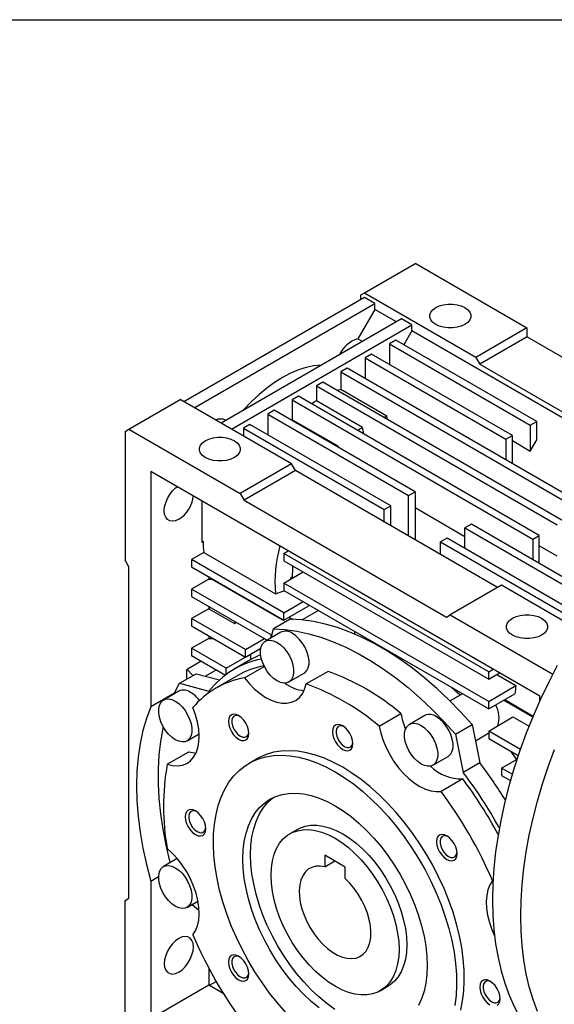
# Model space of a CAD drawing. Header units: millimetres. Extents: x 38 to 1638, y 38 to 1257.
# Tile 9 of 15: x 1057 to 1205, y 986 to 1257. Entities that reach past the tile are written whole.
import ezdxf

# ---------------------------------------------------------------- set-up
doc = ezdxf.new("R2010")
doc.units = ezdxf.units.MM
doc.header["$LTSCALE"] = 6
doc.linetypes.add('SLD-Solid', pattern=[0])
doc.layers.add('TEXT', color=140, linetype='SLD-Solid', lineweight=25)

msp = doc.modelspace()

# ---------------------------------------------------------------- linework, layer by layer
for p, q in [((1166.313, 1190.04), (1152.164, 1181.872)), ((1166.313, 1190.04), (1197.03, 1172.308)), ((1152.164, 1181.872), (1151.103, 1181.259)), ((1182.923, 1164.115), (1152.164, 1181.872)), ((1152.164, 1180.647), (1102.313, 1151.869)), ((1151.103, 1181.259), (1151.103, 1180.035)), ((1154.993, 1179.014), (1152.164, 1180.647)), ((1105.142, 1150.236), (1154.993, 1179.014)), ((1154.993, 1177.381), (1150.313, 1169.276)), ((1154.993, 1177.381), (1154.993, 1179.014)), ((1161.003, 1173.911), (1154.993, 1177.381)), ((1162.417, 1174.728), (1112.566, 1145.95)), ((1165.246, 1173.095), (1162.417, 1174.728)), ((1115.395, 1144.317), (1165.246, 1173.095)), ((1165.246, 1171.462), (1163.036, 1167.635)), ((1165.246, 1171.462), (1165.246, 1173.095)), ((1243.218, 1126.449), (1165.246, 1171.462)), ((1197.03, 1172.259), (1182.923, 1164.115)), ((1197.03, 1172.308), (1197.03, 1172.259)), ((1197.03, 1172.259), (1197.03, 1169.891)), ((1151.643, 1168.508), (1150.313, 1169.276)), ((1160.826, 1168.911), (1159.058, 1167.89)), ((1199.717, 1146.46), (1160.826, 1168.911)), ((1197.065, 1169.83), (1183.984, 1162.278)), ((1197.03, 1169.891), (1197.065, 1169.83)), ((1197.065, 1169.83), (1252.927, 1137.581)), ((1159.058, 1167.89), (1159.058, 1162.175)), ((1159.058, 1167.89), (1197.949, 1145.439)), ((1154.109, 1165.033), (1152.341, 1164.012)), ((1152.341, 1164.012), (1152.341, 1158.297)), ((1152.341, 1164.012), (1191.232, 1141.561)), ((1193, 1142.582), (1154.109, 1165.033)), ((1182.923, 1164.115), (1183.984, 1162.278)), ((1147.391, 1161.155), (1145.623, 1160.134)), ((1145.623, 1160.134), (1212.091, 1121.763)), ((1145.623, 1160.134), (1145.623, 1155.258)), ((1213.859, 1122.784), (1147.391, 1161.155)), ((1183.984, 1162.278), (1239.845, 1130.03)), ((1140.674, 1157.277), (1138.906, 1156.256)), ((1138.906, 1156.256), (1205.374, 1117.885)), ((1138.906, 1156.256), (1138.906, 1152.156)), ((1207.142, 1118.906), (1140.674, 1157.277)), ((1158.351, 1147.91), (1145.623, 1155.258)), ((1087.11, 1144.317), (1101.252, 1152.481)), ((1132.012, 1134.724), (1101.252, 1152.481)), ((1133.956, 1153.399), (1132.188, 1152.379)), ((1132.188, 1152.379), (1132.188, 1146.935)), ((1132.188, 1152.379), (1198.656, 1114.007)), ((1200.424, 1115.028), (1133.956, 1153.399)), ((1151.634, 1144.808), (1138.906, 1152.156)), ((1127.239, 1149.521), (1125.471, 1148.501)), ((1166.129, 1127.07), (1127.239, 1149.521)), ((1113.908, 1146.724), (1113.786, 1146.795)), ((1125.471, 1148.501), (1164.362, 1126.049)), ((1125.471, 1148.501), (1125.471, 1142.786)), ((1132.188, 1146.935), (1132.011, 1146.766)), ((1144.916, 1139.587), (1132.188, 1146.935)), ((1158.526, 1146.971), (1158.351, 1147.91)), ((1197.949, 1145.439), (1199.717, 1146.46)), ((1199.717, 1141.356), (1199.717, 1146.46)), ((1086.05, 1143.704), (1087.11, 1144.317)), ((1087.11, 1144.317), (1117.869, 1126.56)), ((1120.521, 1145.643), (1118.753, 1144.623)), ((1118.753, 1144.623), (1157.644, 1122.171)), ((1118.753, 1144.623), (1118.753, 1142.378)), ((1159.412, 1123.192), (1120.521, 1145.643)), ((1151.982, 1142.993), (1151.634, 1144.808)), ((1197.949, 1145.439), (1197.949, 1138.294)), ((1086.05, 1143.704), (1086.05, 1108.185)), ((1191.232, 1141.561), (1193, 1142.582)), ((1191.232, 1141.561), (1191.232, 1135.846)), ((1193, 1134.826), (1193, 1142.582)), ((1193, 1141.152), (1197.949, 1138.294)), ((1197.949, 1138.294), (1199.717, 1141.356)), ((1144.739, 1139.419), (1144.916, 1139.587)), ((1144.972, 1139.284), (1144.916, 1139.587)), ((1132.012, 1134.724), (1117.869, 1126.56)), ((1133.072, 1132.887), (1118.93, 1124.723)), ((1133.072, 1132.887), (1132.012, 1134.724)), ((1188.933, 1100.639), (1133.072, 1132.887)), ((1200.601, 1070.635), (1093.121, 1132.682)), ((1093.121, 1132.682), (1093.121, 1067.711)), ((1117.869, 1126.56), (1118.93, 1124.723)), ((1118.93, 1124.723), (1174.792, 1092.475)), ((1164.362, 1126.049), (1166.129, 1127.07)), ((1164.362, 1114.824), (1164.362, 1126.049)), ((1166.129, 1127.07), (1166.129, 1113.804)), ((1107.263, 1124.518), (1107.263, 1113.084)), ((1157.644, 1122.171), (1159.412, 1123.192)), ((1157.644, 1118.702), (1157.644, 1122.171)), ((1159.412, 1117.681), (1159.412, 1123.192)), ((1179.918, 1114.624), (1166.129, 1122.584)), ((1181.686, 1118.089), (1179.918, 1117.069)), ((1179.918, 1111.354), (1179.918, 1117.069)), ((1179.918, 1117.069), (1215.902, 1096.296)), ((1216.922, 1097.748), (1181.686, 1118.089)), ((1174.968, 1114.211), (1173.201, 1113.191)), ((1212.445, 1092.577), (1174.968, 1114.211)), ((1198.656, 1114.007), (1200.424, 1115.028)), ((1198.656, 1114.007), (1198.656, 1108.292)), ((1200.424, 1107.272), (1200.424, 1115.028)), ((1107.263, 1113.492), (1107.616, 1113.288)), ((1107.616, 1113.288), (1107.263, 1113.084)), ((1173.201, 1113.191), (1210.677, 1091.556)), ((1173.201, 1109.721), (1173.201, 1113.191)), ((1205.374, 1109.29), (1200.424, 1112.148)), ((1107.757, 1110.307), (1104.434, 1108.389)), ((1107.757, 1110.307), (1127.556, 1098.877)), ((1129.89, 1110.024), (1131.13, 1110.74)), ((1186.459, 1077.368), (1129.89, 1110.024)), ((1129.89, 1110.024), (1129.89, 1107.983)), ((1087.11, 1106.348), (1086.05, 1108.185)), ((1087.11, 1014.895), (1087.11, 1106.348)), ((1104.434, 1108.389), (1104.434, 1106.347)), ((1129.89, 1093.693), (1104.434, 1108.389)), ((1104.434, 1106.347), (1129.89, 1091.652)), ((1129.89, 1107.983), (1186.459, 1075.326)), ((1109.144, 1103.629), (1109.144, 1102.942)), ((1109.784, 1103.259), (1110.008, 1102.942)), ((1129.89, 1101.859), (1135.194, 1104.921)), ((1131.832, 1103.39), (1131.827, 1102.977)), ((1131.832, 1103.39), (1132.274, 1103.543)), ((1132.188, 1103.185), (1131.832, 1103.39)), ((1132.274, 1103.543), (1132.541, 1103.389)), ((1109.144, 1102.942), (1104.434, 1100.223)), ((1109.144, 1102.942), (1110.008, 1102.942)), ((1110.008, 1102.942), (1129.375, 1091.762)), ((1186.459, 1069.202), (1129.89, 1101.859)), ((1129.89, 1101.859), (1129.89, 1099.817)), ((1189.994, 1101.251), (1175.852, 1093.087)), ((1211.038, 1089.103), (1189.994, 1101.251)), ((1104.434, 1100.223), (1104.434, 1098.182)), ((1126.355, 1087.569), (1104.434, 1100.223)), ((1104.434, 1098.182), (1125.31, 1086.13)), ((1129.89, 1099.817), (1186.459, 1067.161)), ((1109.144, 1095.463), (1109.144, 1094.776)), ((1109.685, 1095.151), (1109.199, 1094.776)), ((1129.89, 1093.693), (1135.194, 1096.755)), ((1129.89, 1091.652), (1136.608, 1095.53)), ((1136.608, 1095.939), (1136.608, 1095.53)), ((1109.144, 1094.776), (1104.434, 1092.058)), ((1109.144, 1094.776), (1109.199, 1094.776)), ((1109.199, 1094.776), (1116.242, 1090.71)), ((1129.89, 1091.652), (1129.89, 1093.693)), ((1131.27, 1092.449), (1131.311, 1092.463)), ((1131.311, 1092.463), (1132.389, 1091.842)), ((1139.455, 1094.296), (1134.921, 1091.679)), ((1174.792, 1092.475), (1175.852, 1093.087)), ((1175.852, 1093.087), (1204.167, 1076.742)), ((1104.434, 1092.058), (1104.434, 1090.016)), ((1119.284, 1083.486), (1104.434, 1092.058)), ((1104.434, 1090.016), (1119.284, 1081.444)), ((1116.242, 1090.71), (1116.81, 1091.038)), ((1131.651, 1091.856), (1127.055, 1089.203)), ((1129.26, 1092.016), (1129.375, 1091.762)), ((1129.375, 1091.762), (1129.575, 1091.834)), ((1109.144, 1087.298), (1109.144, 1086.611)), ((1129.025, 1088.275), (1124.783, 1085.826)), ((1126.355, 1087.569), (1126.665, 1087.748)), ((1126.355, 1086.733), (1126.355, 1087.569)), ((1126.4, 1086.76), (1127.055, 1089.203)), ((1109.144, 1086.611), (1104.434, 1083.892)), ((1109.144, 1086.611), (1110.333, 1086.611)), ((1119.284, 1083.486), (1124.588, 1086.548)), ((1104.434, 1083.892), (1104.434, 1081.851)), ((1113.98, 1078.382), (1104.434, 1083.892)), ((1104.434, 1081.851), (1113.748, 1076.474)), ((1113.98, 1078.382), (1120.698, 1082.26)), ((1119.284, 1081.444), (1123.538, 1083.9)), ((1119.284, 1081.444), (1119.284, 1083.486)), ((1120.697, 1082.26), (1120.698, 1082.26)), ((1120.698, 1082.26), (1120.698, 1080.688)), ((1107.092, 1080.317), (1103.158, 1078.046)), ((1120.763, 1080.726), (1116.167, 1078.072)), ((1119.007, 1075.713), (1124.483, 1078.874)), ((1101.079, 1074.203), (1105.676, 1076.856)), ((1103.02, 1077.741), (1103.158, 1078.046)), ((1103.02, 1077.741), (1103.02, 1075.323)), ((1103.158, 1078.046), (1104.777, 1076.337)), ((1105.676, 1076.856), (1112.112, 1075.132)), ((1111.271, 1077.905), (1108.257, 1076.165)), ((1117.167, 1076.34), (1111.157, 1072.871)), ((1113.98, 1076.646), (1113.98, 1078.382)), ((1131.282, 1074.567), (1135.525, 1077.017)), ((1142.093, 1077.493), (1136.082, 1074.023)), ((1186.459, 1077.368), (1187.698, 1078.083)), ((1186.459, 1075.326), (1186.459, 1077.368)), ((1186.459, 1075.326), (1189.466, 1077.063)), ((1188.691, 1076.615), (1193.995, 1073.553)), ((1101.079, 1074.203), (1109.178, 1072.034)), ((1186.459, 1069.202), (1193.995, 1073.553)), ((1099.704, 1071.512), (1093.121, 1067.711)), ((1100.898, 1072.032), (1096.656, 1069.583)), ((1179.233, 1071.333), (1175.783, 1069.341)), ((1186.459, 1067.161), (1193.696, 1071.339)), ((1200.601, 1069.369), (1200.601, 1070.635)), ((1186.459, 1067.161), (1186.459, 1069.202)), ((1198.621, 1064.834), (1190.524, 1069.508)), ((1190.878, 1069.712), (1198.759, 1065.162)), ((1156.225, 1062.395), (1162.235, 1065.865)), ((1168.803, 1065.312), (1164.561, 1062.863)), ((1177.273, 1060.212), (1181.87, 1062.866)), ((1181.87, 1062.866), (1184.04, 1052.262)), ((1186.459, 1061.037), (1193.176, 1064.915)), ((1193.176, 1064.915), (1197.607, 1062.357)), ((1103.155, 1058.325), (1106.493, 1060.252)), ((1177.273, 1060.212), (1179.443, 1049.608)), ((1182.789, 1058.375), (1186.459, 1060.493)), ((1186.459, 1061.037), (1186.459, 1058.996)), ((1195.213, 1055.983), (1186.459, 1061.037)), ((1186.459, 1058.996), (1194.626, 1054.281)), ((1097.692, 1051.854), (1103.702, 1055.323)), ((1122.406, 1053.384), (1120.284, 1052.16)), ((1171.06, 1051.604), (1175.303, 1054.053)), ((1184.04, 1052.262), (1179.443, 1049.608)), ((1189.994, 1050.831), (1194.304, 1053.318)), ((1189.994, 1050.831), (1189.994, 1048.789)), ((1192.977, 1049.109), (1189.994, 1050.831)), ((1189.994, 1048.789), (1192.466, 1047.362)), ((1179.311, 1047.84), (1173.3, 1044.371)), ((1133.655, 1033.898), (1131.533, 1032.674)), ((1100.444, 1025.836), (1096.656, 1023.649)), ((1141.204, 1026.782), (1141.204, 1023.61)), ((1146.861, 1023.516), (1141.204, 1026.782)), ((1141.204, 1023.61), (1143.951, 1025.196)), ((1146.861, 1020.345), (1146.861, 1023.516)), ((1093.121, 1019.646), (1095.314, 1020.912)), ((1093.121, 1019.646), (1093.121, 981.622)), ((1187.543, 1019.701), (1187.662, 1019.77)), ((1086.05, 1014.283), (1087.11, 1014.895)), ((1086.05, 978.763), (1086.05, 1014.283)), ((1103.155, 1012.39), (1106.172, 1014.132)), ((1106.498, 1011.408), (1104.508, 1013.172)), ((1109.144, 995.659), (1109.144, 990.872)), ((1109.398, 990.872), (1111.219, 991.923)), ((1109.144, 990.872), (1093.121, 981.622)), ((1109.144, 990.872), (1109.398, 990.872)), ((1109.398, 990.872), (1113.147, 988.708)), ((1156.531, 989.371), (1158.653, 990.596))]:
    msp.add_line(p, q)
at = {"flags": 128}
for points in [[(1179.876, 1177.867), (1180.67, 1177.292), (1181.223, 1176.629), (1181.506, 1175.912), (1181.506, 1175.177), (1181.223, 1174.46), (1180.67, 1173.797), (1179.876, 1173.222), (1178.879, 1172.763), (1177.731, 1172.444), (1176.489, 1172.28), (1175.215, 1172.28), (1173.973, 1172.444), (1172.825, 1172.763), (1171.829, 1173.222), (1171.034, 1173.797), (1170.481, 1174.46), (1170.198, 1175.177), (1170.198, 1175.912), (1170.481, 1176.629), (1171.034, 1177.292), (1171.829, 1177.867), (1172.825, 1178.326), (1173.973, 1178.645), (1175.215, 1178.809), (1176.489, 1178.809), (1177.731, 1178.645), (1178.879, 1178.326), (1179.876, 1177.867)], [(1140.403, 1162.019), (1140.198, 1162.013), (1138.166, 1161.818), (1136.067, 1161.375), (1133.919, 1160.688), (1131.736, 1159.761), (1129.537, 1158.603), (1127.337, 1157.222), (1125.155, 1155.628), (1123.006, 1153.835), (1120.907, 1151.855), (1118.875, 1149.704), (1118.671, 1149.474)], [(1145.623, 1155.258), (1145.013, 1155.065), (1144.693, 1154.956)], [(1157.421, 1147.609), (1157.741, 1147.717), (1158.351, 1147.91)], [(1116.236, 1141.129), (1117.03, 1140.554), (1117.583, 1139.891), (1117.867, 1139.174), (1117.867, 1138.438), (1117.583, 1137.721), (1117.03, 1137.059), (1116.236, 1136.484), (1115.24, 1136.025), (1114.092, 1135.706), (1112.85, 1135.542), (1111.576, 1135.542), (1110.333, 1135.706), (1109.185, 1136.025), (1108.189, 1136.484), (1107.395, 1137.059), (1106.842, 1137.721), (1106.558, 1138.438), (1106.558, 1139.174), (1106.842, 1139.891), (1107.395, 1140.554), (1108.189, 1141.129), (1109.185, 1141.587), (1110.333, 1141.907), (1111.576, 1142.07), (1112.85, 1142.07), (1114.092, 1141.907), (1115.24, 1141.587), (1116.236, 1141.129)], [(1100.899, 1119.461), (1100.004, 1119.061), (1099.153, 1118.914), (1098.39, 1119.027), (1097.753, 1119.395), (1097.274, 1119.999), (1096.976, 1120.809), (1096.875, 1121.785), (1096.976, 1122.877), (1097.274, 1124.031), (1097.753, 1125.188), (1098.39, 1126.292), (1099.153, 1127.286), (1100.004, 1128.12), (1100.439, 1128.457)], [(1132.274, 1103.543), (1132.369, 1105.916), (1132.422, 1106.521)], [(1127.556, 1098.877), (1129.928, 1099.702), (1130.029, 1099.737)], [(1201.089, 1092.144), (1201.883, 1091.569), (1202.436, 1090.907), (1202.72, 1090.189), (1202.72, 1089.454), (1202.436, 1088.737), (1201.883, 1088.074), (1201.089, 1087.499), (1200.093, 1087.04), (1198.945, 1086.721), (1197.702, 1086.558), (1196.428, 1086.558), (1195.186, 1086.721), (1194.038, 1087.04), (1193.042, 1087.499), (1192.248, 1088.074), (1191.695, 1088.737), (1191.411, 1089.454), (1191.411, 1090.189), (1191.695, 1090.907), (1192.248, 1091.569), (1193.042, 1092.144), (1194.038, 1092.603), (1195.186, 1092.922), (1196.428, 1093.086), (1197.702, 1093.086), (1198.945, 1092.922), (1200.093, 1092.603), (1201.089, 1092.144)], [(1116.242, 1090.71), (1116.426, 1091.159), (1116.461, 1091.239)], [(1181.87, 1062.866), (1178.713, 1066.343), (1175.476, 1069.643), (1172.168, 1072.753), (1168.804, 1075.661), (1165.395, 1078.356), (1161.954, 1080.829), (1158.494, 1083.071), (1155.027, 1085.072), (1151.567, 1086.826), (1148.126, 1088.326), (1144.717, 1089.566), (1141.352, 1090.543), (1138.045, 1091.251), (1134.807, 1091.69), (1131.651, 1091.856)], [(1127.055, 1089.203), (1130.211, 1089.036), (1133.449, 1088.598), (1136.756, 1087.889), (1140.12, 1086.913), (1143.529, 1085.672), (1146.97, 1084.172), (1150.431, 1082.419), (1153.897, 1080.417), (1157.358, 1078.176), (1160.799, 1075.703), (1164.208, 1073.008), (1167.572, 1070.1), (1170.879, 1066.99), (1174.117, 1063.69), (1177.273, 1060.212)], [(1135.525, 1077.017), (1135.691, 1077.123), (1136.256, 1077.694), (1136.646, 1078.482), (1136.846, 1079.452), (1136.846, 1080.562), (1136.646, 1081.763), (1136.256, 1083.002), (1135.691, 1084.225), (1134.977, 1085.38), (1134.145, 1086.415), (1133.231, 1087.286), (1132.275, 1087.953)], [(1149.588, 1087.718), (1149.535, 1088.265), (1149.5, 1088.497)], [(1128.033, 1085.504), (1128.988, 1084.837), (1129.902, 1083.966), (1130.734, 1082.931), (1131.448, 1081.776), (1132.013, 1080.553), (1132.404, 1079.313), (1132.604, 1078.113), (1132.604, 1077.003), (1132.404, 1076.033), (1132.013, 1075.245), (1131.448, 1074.673), (1130.734, 1074.343), (1129.902, 1074.269), (1128.988, 1074.453), (1128.033, 1074.889), (1127.077, 1075.557), (1126.163, 1076.427), (1125.331, 1077.462), (1124.617, 1078.617), (1124.052, 1079.841), (1123.661, 1081.08), (1123.461, 1082.281), (1123.461, 1083.39), (1123.661, 1084.36), (1124.052, 1085.148), (1124.617, 1085.72), (1125.331, 1086.05), (1126.163, 1086.124), (1127.077, 1085.94), (1128.033, 1085.504)], [(1153.819, 1086.004), (1152.583, 1086.375), (1152.394, 1086.429)], [(1123.482, 1082.074), (1122.793, 1081.772), (1120.763, 1080.726)], [(1205.396, 1079.091), (1203.028, 1074.484), (1200.809, 1069.825), (1198.745, 1065.128), (1196.84, 1060.404), (1195.102, 1055.666), (1193.534, 1050.927), (1192.14, 1046.201), (1190.924, 1041.498), (1189.889, 1036.833), (1189.039, 1032.218), (1188.376, 1027.665), (1187.9, 1023.187), (1187.615, 1018.795), (1187.519, 1014.502)], [(1099.598, 1071.282), (1099.646, 1071.386), (1101.079, 1074.203)], [(1119.007, 1075.713), (1120.366, 1074.082), (1121.811, 1072.623), (1123.317, 1071.361), (1124.855, 1070.322), (1126.397, 1069.523), (1127.913, 1068.981), (1129.377, 1068.704), (1130.759, 1068.699), (1132.035, 1068.965), (1133.181, 1069.498), (1134.176, 1070.287), (1135.001, 1071.317), (1135.64, 1072.571), (1136.082, 1074.023)], [(1178.57, 1070.95), (1177.201, 1072.164), (1175.965, 1073.219)], [(1093.121, 1067.711), (1091.942, 1064.527), (1090.971, 1061.147), (1090.212, 1057.582), (1089.668, 1053.847), (1089.341, 1049.956), (1089.232, 1045.924), (1089.341, 1041.765), (1089.668, 1037.497), (1090.212, 1033.134), (1090.971, 1028.693), (1091.942, 1024.192), (1093.121, 1019.646)], [(1099.905, 1069.261), (1100.861, 1068.594), (1101.775, 1067.723), (1102.607, 1066.688), (1103.321, 1065.533), (1103.886, 1064.31), (1104.277, 1063.071), (1104.476, 1061.87), (1104.476, 1060.76), (1104.277, 1059.79), (1103.886, 1059.002), (1103.321, 1058.431), (1102.607, 1058.1), (1101.775, 1058.026), (1100.861, 1058.211), (1099.905, 1058.646), (1098.95, 1059.314), (1098.036, 1060.184), (1097.204, 1061.22), (1096.49, 1062.374), (1095.925, 1063.598), (1095.534, 1064.837), (1095.334, 1066.038), (1095.334, 1067.147), (1095.534, 1068.117), (1095.925, 1068.905), (1096.49, 1069.477), (1097.204, 1069.807), (1098.036, 1069.882), (1098.95, 1069.697), (1099.905, 1069.261)], [(1097.692, 1051.854), (1099.171, 1051.51), (1100.576, 1051.438), (1101.881, 1051.637), (1103.061, 1052.104), (1104.095, 1052.83), (1104.964, 1053.803), (1105.65, 1055.003), (1106.142, 1056.408), (1106.431, 1057.993), (1106.51, 1059.728), (1106.378, 1061.58), (1106.039, 1063.515), (1105.498, 1065.496), (1104.764, 1067.488)], [(1117.404, 1065.31), (1116.672, 1065.621), (1115.989, 1065.689), (1115.404, 1065.508), (1114.954, 1065.091), (1114.672, 1064.466), (1114.575, 1063.676), (1114.672, 1062.775), (1114.954, 1061.825), (1115.404, 1060.889), (1115.989, 1060.031), (1116.672, 1059.311), (1117.404, 1058.777), (1118.136, 1058.466), (1118.818, 1058.399), (1119.404, 1058.58), (1119.853, 1058.996), (1120.136, 1059.621), (1120.232, 1060.411), (1120.136, 1061.312), (1119.853, 1062.263), (1119.404, 1063.199), (1118.818, 1064.056), (1118.136, 1064.776), (1117.404, 1065.31)], [(1117.654, 1065.152), (1117.22, 1065.306), (1116.612, 1065.336), (1116.106, 1065.122), (1115.744, 1064.681), (1115.556, 1064.049), (1115.556, 1063.276), (1115.744, 1062.426), (1116.106, 1061.568), (1116.612, 1060.77), (1117.22, 1060.098), (1117.882, 1059.606), (1118.544, 1059.334), (1119.153, 1059.303), (1119.658, 1059.517), (1120.02, 1059.958), (1120.208, 1060.591), (1120.221, 1060.706)], [(1175.303, 1054.053), (1175.469, 1054.159), (1176.033, 1054.731), (1176.424, 1055.519), (1176.624, 1056.489), (1176.624, 1057.599), (1176.424, 1058.799), (1176.033, 1060.038), (1175.469, 1061.262), (1174.755, 1062.417), (1173.923, 1063.452), (1173.009, 1064.322), (1172.053, 1064.99)], [(1146.154, 1062.464), (1145.422, 1062.776), (1144.739, 1062.843), (1144.154, 1062.662), (1143.704, 1062.245), (1143.422, 1061.621), (1143.325, 1060.831), (1143.422, 1059.93), (1143.704, 1058.979), (1144.154, 1058.043), (1144.739, 1057.186), (1145.422, 1056.466), (1146.154, 1055.932), (1146.886, 1055.621), (1147.568, 1055.553), (1148.154, 1055.734), (1148.603, 1056.151), (1148.886, 1056.776), (1148.982, 1057.565), (1148.886, 1058.466), (1148.603, 1059.417), (1148.154, 1060.353), (1147.568, 1061.21), (1146.886, 1061.931), (1146.154, 1062.464)], [(1146.404, 1062.307), (1145.97, 1062.46), (1145.362, 1062.491), (1144.856, 1062.277), (1144.494, 1061.836), (1144.306, 1061.203), (1144.306, 1060.431), (1144.494, 1059.581), (1144.856, 1058.723), (1145.362, 1057.925), (1145.97, 1057.253), (1146.632, 1056.761), (1147.294, 1056.488), (1147.903, 1056.458), (1148.408, 1056.672), (1148.77, 1057.113), (1148.958, 1057.745), (1148.971, 1057.861)], [(1156.225, 1062.395), (1156.667, 1060.432), (1157.307, 1058.441), (1158.131, 1056.458), (1159.126, 1054.52), (1160.272, 1052.664), (1161.548, 1050.925), (1162.931, 1049.334), (1164.394, 1047.921), (1165.91, 1046.713), (1167.452, 1045.731), (1168.99, 1044.995), (1170.496, 1044.518), (1171.942, 1044.308), (1173.3, 1044.371)], [(1167.81, 1062.541), (1168.766, 1061.873), (1169.68, 1061.003), (1170.512, 1059.968), (1171.226, 1058.813), (1171.791, 1057.589), (1172.182, 1056.35), (1172.381, 1055.149), (1172.381, 1054.04), (1172.182, 1053.07), (1171.791, 1052.282), (1171.226, 1051.71), (1170.512, 1051.38), (1169.68, 1051.305), (1168.766, 1051.49), (1167.81, 1051.926), (1166.855, 1052.593), (1165.941, 1053.464), (1165.109, 1054.499), (1164.395, 1055.654), (1163.83, 1056.877), (1163.439, 1058.117), (1163.239, 1059.317), (1163.239, 1060.427), (1163.439, 1061.397), (1163.83, 1062.185), (1164.395, 1062.757), (1165.109, 1063.087), (1165.941, 1063.161), (1166.855, 1062.977), (1167.81, 1062.541)], [(1098.514, 1024.722), (1098.407, 1025.139), (1097.367, 1029.558), (1096.531, 1033.926), (1095.901, 1038.226), (1095.479, 1042.443), (1095.268, 1046.56), (1095.268, 1050.564), (1095.479, 1054.438), (1095.901, 1058.168), (1096.531, 1061.741), (1096.617, 1062.144)], [(1103.702, 1055.323), (1105.181, 1054.98), (1105.617, 1054.929)], [(1130.449, 983.392), (1128.164, 985.999), (1125.971, 988.749), (1123.881, 991.626), (1121.906, 994.615), (1120.059, 997.697), (1118.348, 1000.856), (1116.785, 1004.073), (1115.378, 1007.33), (1114.135, 1010.608), (1113.063, 1013.889), (1112.168, 1017.153), (1111.456, 1020.382), (1110.931, 1023.557), (1110.595, 1026.661), (1110.451, 1029.675), (1110.499, 1032.582), (1110.739, 1035.366), (1111.17, 1038.01), (1111.789, 1040.499), (1112.593, 1042.82), (1113.577, 1044.959), (1114.735, 1046.903), (1116.061, 1048.642), (1117.548, 1050.165), (1119.186, 1051.464), (1120.966, 1052.531), (1122.879, 1053.361), (1124.912, 1053.948), (1127.055, 1054.29), (1129.296, 1054.383), (1131.621, 1054.228), (1134.017, 1053.826), (1136.47, 1053.178), (1138.967, 1052.289), (1141.492, 1051.164), (1144.032, 1049.808)], [(1146.154, 1051.033), (1143.614, 1052.388), (1141.088, 1053.514), (1138.591, 1054.403), (1136.138, 1055.05), (1133.742, 1055.453), (1131.417, 1055.608), (1129.177, 1055.514), (1127.034, 1055.173), (1125, 1054.586), (1123.087, 1053.756), (1122.406, 1053.384)], [(1194.179, 1053.246), (1193.224, 1054.569), (1192.553, 1055.478)], [(1195.298, 1010.012), (1195.393, 1014.305), (1195.679, 1018.697), (1196.154, 1023.175), (1196.817, 1027.728), (1197.668, 1032.343), (1198.702, 1037.008), (1199.918, 1041.71), (1201.312, 1046.437), (1202.88, 1051.176), (1204.619, 1055.914)], [(1144.032, 1049.808), (1146.573, 1048.231), (1149.098, 1046.44), (1151.595, 1044.447), (1154.048, 1042.262), (1156.444, 1039.898), (1158.769, 1037.369), (1161.009, 1034.688), (1163.153, 1031.873), (1165.186, 1028.937), (1167.099, 1025.9), (1168.879, 1022.777), (1170.517, 1019.586), (1172.003, 1016.347), (1173.33, 1013.077), (1174.488, 1009.795), (1175.472, 1006.521), (1176.276, 1003.272), (1176.895, 1000.068), (1177.326, 996.926), (1177.566, 993.865), (1177.614, 990.902), (1177.47, 988.055), (1177.134, 985.339)], [(1178.73, 983.995), (1179.255, 986.564), (1179.591, 989.28), (1179.735, 992.127), (1179.687, 995.09), (1179.447, 998.151), (1179.016, 1001.292), (1178.397, 1004.497), (1177.593, 1007.745), (1176.609, 1011.02), (1175.451, 1014.302), (1174.125, 1017.572), (1172.638, 1020.811), (1171, 1024.001), (1169.22, 1027.124), (1167.308, 1030.162), (1165.274, 1033.097), (1163.131, 1035.913), (1160.89, 1038.593), (1158.565, 1041.122), (1156.169, 1043.486), (1153.716, 1045.671), (1151.22, 1047.665), (1148.694, 1049.455), (1146.154, 1051.033)], [(1139.612, 984.625), (1137.444, 986.432), (1135.326, 988.426), (1133.274, 990.592), (1131.304, 992.913), (1129.432, 995.372), (1127.67, 997.95), (1126.032, 1000.628), (1124.532, 1003.385), (1123.18, 1006.2), (1121.987, 1009.051), (1120.962, 1011.918), (1120.112, 1014.778), (1119.444, 1017.609), (1118.963, 1020.39), (1118.673, 1023.1), (1118.577, 1025.718), (1118.673, 1028.224), (1118.963, 1030.599), (1119.444, 1032.825), (1120.112, 1034.885), (1120.962, 1036.764), (1121.987, 1038.447), (1123.18, 1039.921), (1124.532, 1041.175), (1126.032, 1042.199), (1127.67, 1042.987), (1129.432, 1043.531), (1131.304, 1043.827), (1133.274, 1043.874), (1135.326, 1043.671), (1137.444, 1043.22), (1139.612, 1042.523), (1141.814, 1041.587), (1144.032, 1040.418)], [(1143.935, 984.244), (1141.733, 985.85), (1139.565, 987.657), (1137.447, 989.651), (1135.396, 991.816), (1133.426, 994.138), (1131.553, 996.597), (1129.791, 999.175), (1128.154, 1001.853), (1126.653, 1004.609), (1125.301, 1007.424), (1124.108, 1010.276), (1123.083, 1013.143), (1122.233, 1016.002), (1121.565, 1018.834), (1121.085, 1021.615), (1120.795, 1024.325), (1120.698, 1026.942), (1120.795, 1029.449), (1121.085, 1031.824), (1121.565, 1034.05), (1122.233, 1036.11), (1123.083, 1037.989), (1124.108, 1039.671), (1125.301, 1041.145), (1126.653, 1042.399), (1127.126, 1042.758)], [(1105.495, 1038.985), (1104.763, 1039.296), (1104.081, 1039.364), (1103.495, 1039.183), (1103.046, 1038.766), (1102.763, 1038.141), (1102.667, 1037.352), (1102.763, 1036.451), (1103.046, 1035.5), (1103.495, 1034.564), (1104.081, 1033.707), (1104.763, 1032.987), (1105.495, 1032.453), (1106.227, 1032.141), (1106.909, 1032.074), (1107.495, 1032.255), (1107.945, 1032.672), (1108.227, 1033.296), (1108.323, 1034.086), (1108.227, 1034.987), (1107.945, 1035.938), (1107.495, 1036.874), (1106.909, 1037.731), (1106.227, 1038.451), (1105.495, 1038.985)], [(1105.746, 1038.827), (1105.311, 1038.981), (1104.703, 1039.011), (1104.197, 1038.797), (1103.836, 1038.356), (1103.647, 1037.724), (1103.647, 1036.952), (1103.836, 1036.102), (1104.197, 1035.243), (1104.703, 1034.446), (1105.311, 1033.773), (1105.973, 1033.281), (1106.636, 1033.009), (1107.244, 1032.979), (1107.749, 1033.193), (1108.111, 1033.634), (1108.3, 1034.266), (1108.312, 1034.381)], [(1144.032, 1040.418), (1146.251, 1039.025), (1148.453, 1037.42), (1150.621, 1035.613), (1152.739, 1033.619), (1154.79, 1031.453), (1156.76, 1029.132), (1158.633, 1026.673), (1160.395, 1024.095), (1162.032, 1021.417), (1163.533, 1018.66), (1164.885, 1015.845), (1166.078, 1012.994), (1167.103, 1010.127), (1167.953, 1007.267), (1168.621, 1004.436), (1169.101, 1001.655), (1169.391, 998.945), (1169.488, 996.327), (1169.391, 993.821), (1169.101, 991.446), (1168.621, 989.22), (1167.953, 987.16), (1167.103, 985.281)], [(1133.655, 1033.898), (1134.325, 1034.246), (1135.763, 1034.76), (1137.315, 1035.028), (1138.964, 1035.047), (1140.691, 1034.815), (1142.478, 1034.336), (1144.306, 1033.616), (1146.154, 1032.661), (1148.002, 1031.482), (1149.829, 1030.093), (1151.616, 1028.508), (1153.344, 1026.745), (1154.993, 1024.823), (1156.544, 1022.764), (1157.982, 1020.589), (1159.291, 1018.323), (1160.455, 1015.99), (1161.463, 1013.616), (1162.303, 1011.227), (1162.966, 1008.85), (1163.445, 1006.509), (1163.735, 1004.232), (1163.831, 1002.042), (1163.735, 999.964), (1163.445, 998.021), (1162.966, 996.233), (1162.303, 994.621), (1161.463, 993.203), (1160.455, 991.992), (1159.291, 991.004), (1158.653, 990.596)], [(1126.355, 1021.228), (1126.452, 1023.306), (1126.741, 1025.249), (1127.22, 1027.036), (1127.883, 1028.648), (1128.723, 1030.067), (1129.731, 1031.277), (1130.895, 1032.266), (1132.204, 1033.021), (1133.642, 1033.536), (1135.194, 1033.804), (1136.842, 1033.822), (1138.57, 1033.591), (1140.357, 1033.112), (1142.185, 1032.391), (1144.032, 1031.436), (1145.88, 1030.258), (1147.708, 1028.868), (1149.495, 1027.283), (1151.223, 1025.52), (1152.871, 1023.599), (1154.423, 1021.539), (1155.861, 1019.364), (1157.169, 1017.098), (1158.334, 1014.765), (1159.342, 1012.391), (1160.182, 1010.003), (1160.845, 1007.625), (1161.324, 1005.285), (1161.613, 1003.007), (1161.71, 1000.817), (1161.613, 998.74), (1161.324, 996.796), (1160.845, 995.009), (1160.182, 993.397), (1159.342, 991.978), (1158.334, 990.768), (1157.169, 989.779), (1155.861, 989.024), (1154.423, 988.509), (1152.871, 988.241), (1151.223, 988.223), (1149.495, 988.455), (1147.708, 988.933), (1145.88, 989.654), (1144.032, 990.609), (1142.185, 991.788), (1140.357, 993.177), (1138.57, 994.762), (1136.842, 996.525), (1135.194, 998.446), (1133.642, 1000.506), (1132.204, 1002.681), (1130.895, 1004.947), (1129.731, 1007.28), (1128.723, 1009.654), (1127.883, 1012.042), (1127.22, 1014.42), (1126.741, 1016.76), (1126.452, 1019.038), (1126.355, 1021.228)], [(1174.904, 1032.116), (1174.172, 1032.427), (1173.489, 1032.495), (1172.904, 1032.314), (1172.454, 1031.897), (1172.172, 1031.272), (1172.075, 1030.482), (1172.172, 1029.581), (1172.454, 1028.631), (1172.904, 1027.695), (1173.489, 1026.837), (1174.172, 1026.117), (1174.904, 1025.583), (1175.636, 1025.272), (1176.318, 1025.205), (1176.904, 1025.385), (1177.353, 1025.802), (1177.636, 1026.427), (1177.732, 1027.217), (1177.636, 1028.118), (1177.353, 1029.069), (1176.904, 1030.005), (1176.318, 1030.862), (1175.636, 1031.582), (1174.904, 1032.116)], [(1175.154, 1031.958), (1174.72, 1032.112), (1174.112, 1032.142), (1173.606, 1031.928), (1173.244, 1031.487), (1173.056, 1030.855), (1173.056, 1030.082), (1173.244, 1029.232), (1173.606, 1028.374), (1174.112, 1027.576), (1174.72, 1026.904), (1175.382, 1026.412), (1176.044, 1026.14), (1176.653, 1026.109), (1177.158, 1026.323), (1177.52, 1026.764), (1177.708, 1027.397), (1177.721, 1027.512)], [(1104.764, 1004.793), (1105.498, 1005.939), (1106.039, 1007.295), (1106.378, 1008.838), (1106.51, 1010.539), (1106.431, 1012.364), (1106.142, 1014.282), (1105.65, 1016.256), (1104.964, 1018.249), (1104.095, 1020.224), (1103.061, 1022.144), (1101.881, 1023.974), (1100.576, 1025.68), (1099.171, 1027.229), (1097.692, 1028.594)], [(1099.905, 1023.327), (1100.861, 1022.66), (1101.775, 1021.789), (1102.607, 1020.754), (1103.321, 1019.599), (1103.886, 1018.376), (1104.277, 1017.136), (1104.476, 1015.936), (1104.476, 1014.826), (1104.277, 1013.856), (1103.886, 1013.068), (1103.321, 1012.497), (1102.607, 1012.166), (1101.775, 1012.092), (1100.861, 1012.277), (1099.905, 1012.712), (1098.95, 1013.38), (1098.036, 1014.25), (1097.204, 1015.286), (1096.49, 1016.44), (1095.925, 1017.664), (1095.534, 1018.903), (1095.334, 1020.104), (1095.334, 1021.213), (1095.534, 1022.183), (1095.925, 1022.971), (1096.49, 1023.543), (1097.204, 1023.873), (1098.036, 1023.948), (1098.95, 1023.763), (1099.905, 1023.327)], [(1141.204, 1023.61), (1139.916, 1023.795), (1138.707, 1023.733), (1137.601, 1023.426), (1136.62, 1022.879), (1135.782, 1022.103), (1135.103, 1021.112), (1134.596, 1019.927), (1134.272, 1018.57), (1134.137, 1017.067), (1134.193, 1015.447), (1134.439, 1013.741), (1134.87, 1011.983), (1135.478, 1010.207), (1136.252, 1008.446), (1137.176, 1006.735), (1138.232, 1005.107), (1139.401, 1003.593), (1140.658, 1002.223), (1141.982, 1001.023), (1143.344, 1000.016), (1144.72, 999.221), (1146.083, 998.655), (1147.406, 998.328), (1148.664, 998.246), (1149.833, 998.41), (1150.889, 998.819), (1151.813, 999.463), (1152.587, 1000.331), (1153.195, 1001.405), (1153.626, 1002.665), (1153.872, 1004.086), (1153.928, 1005.642), (1153.792, 1007.301), (1153.468, 1009.033), (1152.962, 1010.802), (1152.283, 1012.577), (1151.445, 1014.321), (1150.463, 1016.001), (1149.358, 1017.585), (1148.149, 1019.042), (1146.861, 1020.345)], [(1187.543, 1019.701), (1186.81, 1018.556), (1186.269, 1017.199), (1185.929, 1015.656), (1185.798, 1013.956), (1185.877, 1012.13), (1186.165, 1010.212), (1186.657, 1008.239), (1187.344, 1006.246), (1188.083, 1004.539)], [(1187.519, 1014.502), (1187.615, 1010.319), (1187.9, 1006.257), (1188.376, 1002.328), (1189.039, 998.541), (1189.889, 994.907), (1190.924, 991.437), (1192.14, 988.138), (1193.534, 985.021), (1195.102, 982.093), (1196.84, 979.362), (1198.745, 976.837), (1200.809, 974.523), (1203.028, 972.426), (1205.396, 970.554), (1207.907, 968.909), (1208.234, 968.718)], [(1199.918, 983.648), (1198.702, 986.946), (1197.668, 990.417), (1196.817, 994.051), (1196.154, 997.837), (1195.679, 1001.767), (1195.393, 1005.829), (1195.298, 1010.012)], [(1100.899, 994.531), (1101.794, 995.164), (1102.645, 995.998), (1103.407, 996.992), (1104.045, 998.096), (1104.524, 999.253), (1104.821, 1000.407), (1104.922, 1001.499), (1104.821, 1002.475), (1104.524, 1003.285), (1104.045, 1003.889), (1103.407, 1004.257), (1102.645, 1004.37), (1101.794, 1004.223), (1100.899, 1003.823), (1100.004, 1003.189), (1099.153, 1002.355), (1098.39, 1001.361), (1097.753, 1000.258), (1097.274, 999.1), (1096.976, 997.946), (1096.875, 996.854), (1096.976, 995.878), (1097.274, 995.068), (1097.753, 994.464), (1098.39, 994.096), (1099.153, 993.983), (1100.004, 994.13), (1100.899, 994.531)], [(1117.404, 998.911), (1116.672, 999.222), (1115.989, 999.29), (1115.404, 999.109), (1114.954, 998.692), (1114.672, 998.067), (1114.575, 997.278), (1114.672, 996.377), (1114.954, 995.426), (1115.404, 994.49), (1115.989, 993.633), (1116.672, 992.912), (1117.404, 992.379), (1118.136, 992.067), (1118.818, 992), (1119.404, 992.181), (1119.853, 992.598), (1120.136, 993.222), (1120.232, 994.012), (1120.136, 994.913), (1119.853, 995.864), (1119.404, 996.8), (1118.818, 997.657), (1118.136, 998.377), (1117.404, 998.911)], [(1117.654, 998.753), (1117.22, 998.907), (1116.612, 998.937), (1116.106, 998.723), (1115.744, 998.282), (1115.556, 997.65), (1115.556, 996.878), (1115.744, 996.028), (1116.106, 995.169), (1116.612, 994.371), (1117.22, 993.699), (1117.882, 993.207), (1118.544, 992.935), (1119.153, 992.904), (1119.658, 993.118), (1120.02, 993.559), (1120.208, 994.192), (1120.221, 994.307)], [(1186.812, 992.042), (1186.08, 992.353), (1185.398, 992.42), (1184.812, 992.24), (1184.363, 991.823), (1184.08, 991.198), (1183.984, 990.408), (1184.08, 989.507), (1184.363, 988.556), (1184.812, 987.62), (1185.398, 986.763), (1186.08, 986.043), (1186.812, 985.509)], [(1187.063, 991.884), (1186.629, 992.038), (1186.02, 992.068), (1185.515, 991.854), (1185.153, 991.413), (1184.965, 990.781), (1184.965, 990.008), (1185.153, 989.158), (1185.515, 988.3), (1186.02, 987.502), (1186.629, 986.83), (1187.291, 986.338), (1187.953, 986.066), (1188.561, 986.035), (1189.067, 986.249), (1189.428, 986.69), (1189.617, 987.323), (1189.63, 987.438)], [(1188.812, 985.311), (1189.262, 985.728), (1189.544, 986.353), (1189.641, 987.143), (1189.544, 988.044), (1189.262, 988.994), (1188.812, 989.93), (1188.227, 990.788), (1187.544, 991.508), (1186.812, 992.042)]]:
    msp.add_lwpolyline(points, dxfattribs=at)
for centre, radius, start, end in [((1153.026, 1160.989), 8.72, 108.12807, 154.29797), ((1158.251, 1120.878), 36.777, 121.73662, 124.18205), ((1112.393, 1144.037), 3.09, 63.18807, 115.65134), ((1170.979, 1113.53), 36.777, 121.73662, 124.18205), ((1096.174, 1126.857), 8.776, 302.5738, 353.63584), ((1138.464, 1113.247), 30.848, 179.92495, 185.46994), ((1166.493, 1101.92), 39.056, 164.90226, 184.4695), ((1130.375, 1085.337), 3.234, 54.01716, 114.67238), ((1128.465, 1056.75), 24.608, 101.14448, 141.60654), ((1129.174, 1055.422), 24.12, 101.43863, 119.85429), ((1119.863, 1015.726), 65.645, 49.79902, 70.20635), ((1123.108, 1052.167), 23.901, 99.88002, 140.13073), ((1136.807, 1083.442), 11.355, 233.93662, 263.21503), ((1113.853, 1012.256), 65.645, 49.79902, 70.20635), ((1229.043, 1067.692), 35.534, 170.50524, 174.10817), ((1102.248, 1069.094), 3.234, 54.01716, 114.67238), ((1099.611, 1064.267), 8.718, 36.54542, 58.63803), ((1182.038, 1064.653), 7.294, 342.91249, 29.69759), ((1185.472, 1070.091), 23.618, 190.30745, 201.34272), ((1170.153, 1062.373), 3.234, 54.01716, 114.67238), ((1162.315, 1040.224), 65.661, 169.79799, 190.20201), ((1178.817, 1059.536), 11.706, 224.29093, 272.41823), ((1086.581, 977.955), 122.554, 31.52139, 37.32356), ((1081.335, 974.849), 123.346, 28.82047, 37.30785), ((1083.054, 975.826), 120.214, 28.1157, 36.802), ((1077.014, 972.334), 120.251, 23.19778, 36.80222), ((1215.294, 1052.161), 120.251, 203.19778, 216.80222)]:
    msp.add_arc(centre, radius, start, end)
at = {"layer": 'TEXT'}
msp.add_line((38.1, 1257.3), (1638.3, 1257.3), dxfattribs=at)

doc.saveas('drawing.dxf')
